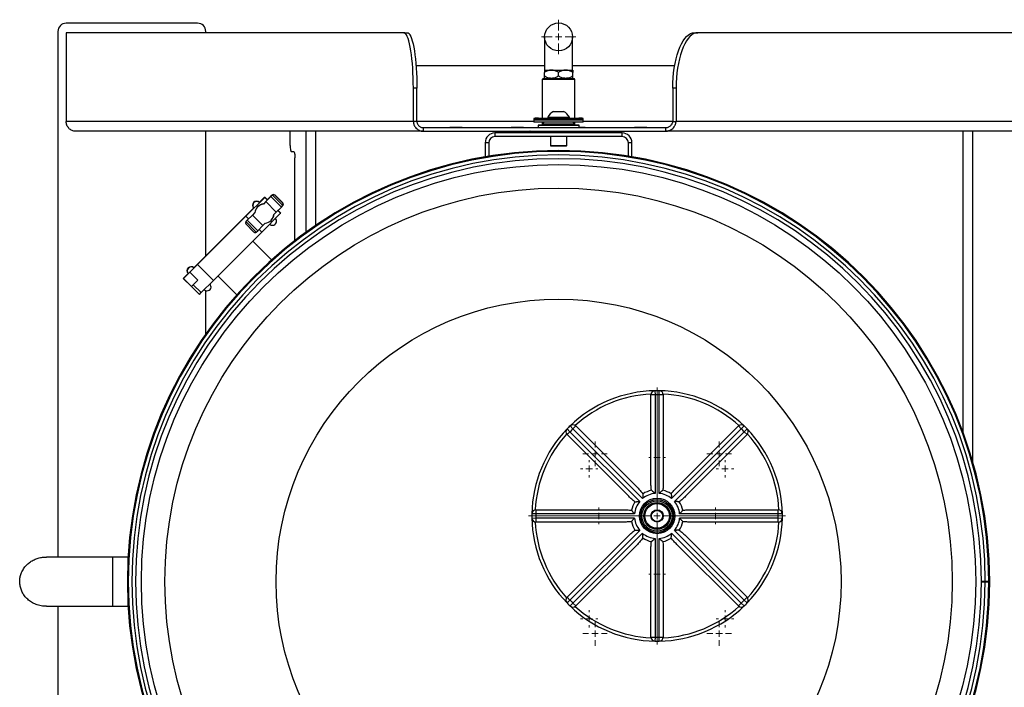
# Model space of a CAD drawing. Header units: inches. Extents: x 11 to 110, y 6 to 132.
# Tile 7 of 8: x 11 to 41, y 111 to 132. Entities that reach past the tile are written whole.
import ezdxf

# ---------------------------------------------------------------- set-up
doc = ezdxf.new("R2010")
doc.units = ezdxf.units.IN
doc.header["$MEASUREMENT"] = 0

# ---------------------------------------------------------------- blocks, each defined once
blk = doc.blocks.new('SW_CENTERMARKSYMBOL_3')
at = {"color": 0, "linetype": 'Continuous', "lineweight": 18}
for p, q in [((0, 0.197), (0, 3.911)), ((-0.197, 0), (-3.911, 0)), ((0, 0), (-0.098, 0)), ((0, 0), (0, 0.098)), ((0, 0), (0, -0.098)), ((0, 0), (0.098, 0)), ((0.197, 0), (3.911, 0)), ((0, -0.197), (0, -3.911))]:
    blk.add_line(p, q, dxfattribs=at)
blk = doc.blocks.new('SW_CENTERMARKSYMBOL_4')
at = {"color": 0, "linetype": 'Continuous', "lineweight": 18}
for p, q in [((0, 0.197), (0, 0.372)), ((-0.197, 0), (-0.372, 0)), ((0, 0), (-0.098, 0)), ((0, 0), (0, 0.098)), ((0, 0), (0, -0.098)), ((0, 0), (0.098, 0)), ((0.197, 0), (0.372, 0)), ((0, -0.197), (0, -0.372))]:
    blk.add_line(p, q, dxfattribs=at)
blk = doc.blocks.new('SW_CENTERMARKSYMBOL_5')
at = {"color": 0, "linetype": 'Continuous', "lineweight": 18}
for p, q in [((0, 0.197), (0, 0.372)), ((-0.197, 0), (-0.372, 0)), ((0, 0), (-0.098, 0)), ((0, 0), (0, 0.098)), ((0, 0), (0, -0.098)), ((0, 0), (0.098, 0)), ((0.197, 0), (0.372, 0)), ((0, -0.197), (0, -0.372))]:
    blk.add_line(p, q, dxfattribs=at)
blk = doc.blocks.new('SW_CENTERMARKSYMBOL_6')
at = {"color": 0, "linetype": 'Continuous', "lineweight": 18}
for p, q in [((0, 0.197), (0, 0.372)), ((-0.197, 0), (-0.372, 0)), ((0, 0), (-0.098, 0)), ((0, 0), (0, 0.098)), ((0, 0), (0, -0.098)), ((0, 0), (0.098, 0)), ((0.197, 0), (0.372, 0)), ((0, -0.197), (0, -0.372))]:
    blk.add_line(p, q, dxfattribs=at)
blk = doc.blocks.new('SW_CENTERMARKSYMBOL_7')
at = {"color": 0, "linetype": 'Continuous', "lineweight": 18}
for p, q in [((0, 0.197), (0, 0.372)), ((-0.197, 0), (-0.372, 0)), ((0, 0), (-0.098, 0)), ((0, 0), (0, 0.098)), ((0, 0), (0, -0.098)), ((0, 0), (0.098, 0)), ((0.197, 0), (0.372, 0)), ((0, -0.197), (0, -0.372))]:
    blk.add_line(p, q, dxfattribs=at)
blk = doc.blocks.new('SW_CENTERMARKSYMBOL_8')
at = {"color": 0, "linetype": 'Continuous', "lineweight": 18}
for p, q in [((-0.197, 0), (-0.255, 0)), ((0, 0), (-0.098, 0)), ((0, 0.197), (0, 0.255)), ((0, 0), (0, 0.098)), ((0, 0), (0, -0.098)), ((0, 0), (0.098, 0)), ((0.197, 0), (0.255, 0)), ((0, -0.197), (0, -0.255))]:
    blk.add_line(p, q, dxfattribs=at)
blk = doc.blocks.new('SW_CENTERMARKSYMBOL_9')
at = {"color": 0, "linetype": 'Continuous', "lineweight": 18}
for p, q in [((-0.197, 0), (-0.255, 0)), ((0, 0), (-0.098, 0)), ((0, 0.197), (0, 0.255)), ((0, 0), (0, 0.098)), ((0, 0), (0, -0.098)), ((0, 0), (0.098, 0)), ((0.197, 0), (0.255, 0)), ((0, -0.197), (0, -0.255))]:
    blk.add_line(p, q, dxfattribs=at)
blk = doc.blocks.new('SW_CENTERMARKSYMBOL_10')
at = {"color": 0, "linetype": 'Continuous', "lineweight": 18}
for p, q in [((-0.197, 0), (-0.255, 0)), ((0, 0), (-0.098, 0)), ((0, 0.197), (0, 0.255)), ((0, 0), (0, 0.098)), ((0, 0), (0, -0.098)), ((0, 0), (0.098, 0)), ((0.197, 0), (0.255, 0)), ((0, -0.197), (0, -0.255))]:
    blk.add_line(p, q, dxfattribs=at)
blk = doc.blocks.new('SW_CENTERMARKSYMBOL_11')
at = {"color": 0, "linetype": 'Continuous', "lineweight": 18}
for p, q in [((-0.197, 0), (-0.255, 0)), ((0, 0), (-0.098, 0)), ((0, 0.197), (0, 0.255)), ((0, 0), (0, 0.098)), ((0, 0), (0, -0.098)), ((0, 0), (0.098, 0)), ((0.197, 0), (0.255, 0)), ((0, -0.197), (0, -0.255))]:
    blk.add_line(p, q, dxfattribs=at)
blk = doc.blocks.new('SW_CENTERMARKSYMBOL_12')
at = {"color": 0, "linetype": 'Continuous', "lineweight": 18}
for p, q in [((-0.197, 0), (-0.266, 0)), ((0, 0), (-0.098, 0)), ((0, 0.197), (0, 0.266)), ((0, 0), (0, 0.098)), ((0, 0), (0, -0.098)), ((0, 0), (0.098, 0)), ((0.197, 0), (0.266, 0)), ((0, -0.197), (0, -0.266))]:
    blk.add_line(p, q, dxfattribs=at)
blk = doc.blocks.new('SW_CENTERMARKSYMBOL_13')
at = {"color": 0, "linetype": 'Continuous', "lineweight": 18}
for p, q in [((-0.197, 0), (-0.266, 0)), ((0, 0), (-0.098, 0)), ((0, 0.197), (0, 0.266)), ((0, 0), (0, 0.098)), ((0, 0), (0, -0.098)), ((0, 0), (0.098, 0)), ((0.197, 0), (0.266, 0)), ((0, -0.197), (0, -0.266))]:
    blk.add_line(p, q, dxfattribs=at)
blk = doc.blocks.new('SW_CENTERMARKSYMBOL_14')
at = {"color": 0, "linetype": 'Continuous', "lineweight": 18}
for p, q in [((-0.197, 0), (-0.266, 0)), ((0, 0), (-0.098, 0)), ((0, 0.197), (0, 0.266)), ((0, 0), (0, 0.098)), ((0, 0), (0, -0.098)), ((0, 0), (0.098, 0)), ((0.197, 0), (0.266, 0)), ((0, -0.197), (0, -0.266))]:
    blk.add_line(p, q, dxfattribs=at)
blk = doc.blocks.new('SW_CENTERMARKSYMBOL_15')
at = {"color": 0, "linetype": 'Continuous', "lineweight": 18}
for p, q in [((-0.197, 0), (-0.266, 0)), ((0, 0), (-0.098, 0)), ((0, 0.197), (0, 0.266)), ((0, 0), (0, 0.098)), ((0, 0), (0, -0.098)), ((0, 0), (0.098, 0)), ((0.197, 0), (0.266, 0)), ((0, -0.197), (0, -0.266))]:
    blk.add_line(p, q, dxfattribs=at)
blk = doc.blocks.new('SW_CENTERMARKSYMBOL_16')
at = {"color": 0, "linetype": 'Continuous', "lineweight": 18}
for p, q in [((0, 0.197), (0, 0.523)), ((-0.197, 0), (-0.523, 0)), ((0, 0), (-0.098, 0)), ((0, 0), (0, 0.098)), ((0, 0), (0, -0.098)), ((0, 0), (0.098, 0)), ((0.197, 0), (0.523, 0)), ((0, -0.197), (0, -0.523))]:
    blk.add_line(p, q, dxfattribs=at)

msp = doc.modelspace()

# ---------------------------------------------------------------- linework, layer by layer
for p, q in [((16.131, 131.696), (12.131, 131.696)), ((11.881, 131.446), (11.881, 115.446)), ((12.131, 131.409), (12.131, 128.705)), ((22.407, 131.409), (12.131, 131.409)), ((16.381, 131.409), (16.381, 131.446)), ((22.407, 131.409), (22.515, 131.409)), ((31.258, 131.409), (31.359, 131.409)), ((56.096, 131.409), (31.359, 131.409)), ((26.696, 131.281), (26.696, 130.268)), ((27.546, 130.268), (27.546, 131.281)), ((22.782, 130.409), (26.696, 130.409)), ((27.546, 130.409), (30.657, 130.409)), ((26.688, 130.268), (26.904, 130.268)), ((26.688, 130.085), (26.688, 130.201)), ((26.904, 130.268), (27.337, 130.268)), ((27.121, 130.085), (27.121, 130.201)), ((27.337, 130.268), (27.554, 130.268)), ((27.554, 130.085), (27.554, 130.201)), ((26.651, 130.018), (26.621, 129.988)), ((26.621, 129.988), (26.621, 128.807)), ((27.621, 129.988), (26.621, 129.988)), ((26.651, 130.018), (27.591, 130.018)), ((27.621, 129.988), (27.591, 130.018)), ((27.621, 128.807), (27.621, 129.988)), ((22.7, 128.705), (22.7, 129.721)), ((22.808, 129.721), (22.7, 129.721)), ((22.808, 128.705), (22.808, 129.721)), ((30.7, 129.721), (30.6, 129.721)), ((30.6, 129.721), (30.6, 128.705)), ((30.7, 129.721), (30.7, 128.705)), ((26.967, 129.006), (27.274, 129.006)), ((22.7, 128.705), (12.131, 128.705)), ((22.808, 128.705), (22.7, 128.705)), ((26.371, 128.705), (22.808, 128.705)), ((26.371, 128.798), (26.371, 128.745)), ((26.371, 128.798), (27.121, 128.798)), ((26.371, 128.745), (26.371, 128.683)), ((27.871, 128.745), (26.371, 128.745)), ((27.871, 128.683), (26.371, 128.683)), ((26.504, 128.596), (27.737, 128.596)), ((26.507, 128.807), (27.121, 128.807)), ((26.676, 128.683), (26.621, 128.628)), ((26.621, 128.683), (26.621, 128.628)), ((26.621, 128.628), (26.621, 128.596)), ((27.621, 128.628), (26.621, 128.628)), ((26.793, 128.832), (26.793, 128.807)), ((26.793, 128.832), (27.449, 128.832)), ((27.121, 128.807), (27.734, 128.807)), ((27.121, 128.798), (27.871, 128.798)), ((27.449, 128.807), (27.449, 128.832)), ((27.621, 128.628), (27.566, 128.683)), ((27.621, 128.628), (27.621, 128.683)), ((27.621, 128.596), (27.621, 128.628)), ((27.871, 128.745), (27.871, 128.798)), ((27.871, 128.683), (27.871, 128.745)), ((30.6, 128.705), (27.871, 128.705)), ((30.6, 128.705), (30.7, 128.705)), ((56.096, 128.705), (30.7, 128.705)), ((23.001, 128.409), (12.422, 128.409)), ((16.381, 124.616), (16.381, 128.409)), ((18.953, 127.971), (18.953, 128.409)), ((19.438, 125.338), (19.438, 128.409)), ((19.73, 125.543), (19.73, 128.409)), ((23.001, 128.518), (23.001, 128.409)), ((23.001, 128.518), (30.378, 128.518)), ((23.001, 128.409), (30.378, 128.409)), ((23.808, 128.534), (23.808, 128.518)), ((23.808, 128.534), (24.183, 128.534)), ((24.183, 128.534), (24.183, 128.518)), ((25.183, 128.355), (25.183, 128.246)), ((29.058, 128.355), (25.183, 128.355)), ((25.683, 128.534), (25.683, 128.518)), ((25.683, 128.534), (26.058, 128.534)), ((26.058, 128.534), (26.058, 128.518)), ((26.246, 128.4), (26.246, 128.355)), ((27.996, 128.4), (26.246, 128.4)), ((26.496, 128.588), (26.496, 128.518)), ((27.746, 128.588), (26.496, 128.588)), ((27.746, 128.518), (27.746, 128.588)), ((27.746, 128.534), (27.933, 128.534)), ((27.933, 128.534), (27.933, 128.518)), ((27.996, 128.355), (27.996, 128.4)), ((29.058, 128.246), (29.058, 128.355)), ((29.433, 128.534), (29.433, 128.518)), ((29.433, 128.534), (29.808, 128.534)), ((29.808, 128.534), (29.808, 128.518)), ((30.378, 128.518), (30.378, 128.409)), ((55.799, 128.409), (30.378, 128.409)), ((39.436, 119.234), (39.436, 128.409)), ((39.732, 118.33), (39.732, 128.409)), ((24.887, 128.058), (24.887, 127.63)), ((24.996, 128.058), (24.887, 128.058)), ((24.996, 128.058), (24.996, 127.648)), ((29.058, 128.246), (25.183, 128.246)), ((26.871, 128.246), (26.871, 127.97)), ((27.371, 127.97), (27.371, 128.246)), ((29.355, 128.058), (29.246, 128.058)), ((29.246, 127.648), (29.246, 128.058)), ((29.355, 127.63), (29.355, 128.058)), ((19.061, 127.784), (18.985, 127.784)), ((26.871, 127.97), (26.886, 127.955)), ((26.871, 127.97), (27.121, 127.97)), ((27.121, 127.955), (26.886, 127.955)), ((27.121, 127.97), (27.371, 127.97)), ((27.356, 127.955), (27.121, 127.955)), ((27.356, 127.955), (27.371, 127.97)), ((19.094, 125.08), (19.094, 127.596)), ((17.602, 125.822), (18.175, 126.395)), ((18.012, 126.246), (18.17, 126.404)), ((18.211, 126.265), (18.135, 126.189)), ((18.17, 126.404), (18.177, 126.397)), ((18.175, 126.395), (18.176, 126.397)), ((18.175, 126.395), (18.258, 126.312)), ((18.176, 126.397), (18.178, 126.398)), ((18.176, 126.397), (18.26, 126.314)), ((18.179, 126.399), (18.178, 126.398)), ((18.261, 126.315), (18.178, 126.398)), ((18.262, 126.316), (18.179, 126.399)), ((18.365, 126.419), (18.211, 126.265)), ((18.211, 126.265), (18.529, 125.946)), ((18.366, 126.434), (18.253, 126.321)), ((18.408, 126.462), (18.365, 126.419)), ((18.365, 126.419), (18.683, 126.101)), ((18.409, 126.477), (18.366, 126.434)), ((18.366, 126.434), (18.373, 126.427)), ((18.41, 126.464), (18.408, 126.462)), ((18.726, 126.143), (18.408, 126.462)), ((18.479, 126.477), (18.727, 126.229)), ((18.48, 126.464), (18.479, 126.462)), ((18.479, 126.462), (18.726, 126.214)), ((18.48, 126.464), (18.728, 126.216)), ((18.728, 126.216), (18.726, 126.214)), ((17.597, 125.831), (17.836, 126.07)), ((17.876, 125.93), (17.8, 125.854)), ((17.964, 126.11), (17.96, 126.105)), ((18.659, 125.911), (18.086, 125.337)), ((18.453, 125.871), (18.529, 125.946)), ((18.529, 125.946), (18.683, 126.101)), ((18.576, 125.994), (18.659, 125.911)), ((18.578, 125.995), (18.661, 125.912)), ((18.662, 125.913), (18.579, 125.997)), ((18.664, 125.915), (18.58, 125.998)), ((18.659, 125.911), (18.661, 125.912)), ((18.661, 125.912), (18.662, 125.913)), ((18.664, 125.915), (18.662, 125.913)), ((18.683, 126.101), (18.726, 126.143)), ((18.728, 126.146), (18.726, 126.143)), ((17.597, 125.831), (16.125, 124.359)), ((17.602, 125.822), (16.128, 124.349)), ((17.604, 125.824), (17.597, 125.831)), ((17.685, 125.739), (17.602, 125.822)), ((17.644, 125.698), (17.602, 125.656)), ((17.92, 125.337), (17.602, 125.656)), ((17.8, 125.854), (17.644, 125.698)), ((17.962, 125.38), (17.644, 125.698)), ((17.8, 125.854), (18.119, 125.536)), ((18.119, 125.536), (18.194, 125.612)), ((18.37, 125.695), (18.374, 125.7)), ((18.086, 125.337), (16.613, 123.864)), ((17.602, 125.585), (17.849, 125.338)), ((17.92, 125.337), (17.962, 125.38)), ((17.962, 125.38), (18.119, 125.536)), ((18.086, 125.337), (18.003, 125.42)), ((18.385, 124.492), (17.813, 125.064)), ((15.895, 124.115), (15.702, 123.922)), ((15.893, 124.114), (16.128, 124.349)), ((15.893, 124.114), (16.136, 123.871)), ((16.016, 124.251), (16.125, 124.359)), ((16.132, 124.352), (16.125, 124.359)), ((16.613, 123.864), (16.128, 124.349)), ((15.84, 124.074), (15.695, 123.929)), ((15.695, 123.929), (15.937, 123.687)), ((15.702, 123.922), (15.944, 123.68)), ((16.001, 123.737), (16.136, 123.871)), ((16.243, 123.495), (16.613, 123.864)), ((16.752, 124.004), (17.325, 123.431)), ((15.937, 123.687), (16.18, 123.445)), ((15.944, 123.68), (16.001, 123.737)), ((15.944, 123.68), (16.187, 123.438)), ((16.243, 123.495), (16.001, 123.737)), ((16.381, 122.242), (16.381, 123.555)), ((16.187, 123.438), (16.243, 123.495)), ((30.056, 120.508), (30.058, 120.383)), ((30.183, 120.383), (30.185, 120.508)), ((29.933, 117.731), (29.933, 120.383)), ((30.058, 120.383), (29.933, 120.383)), ((30.058, 120.383), (30.058, 117.382)), ((30.183, 117.382), (30.183, 120.383)), ((30.308, 120.383), (30.183, 120.383)), ((30.308, 120.383), (30.308, 117.731)), ((27.379, 119.346), (27.469, 119.259)), ((27.558, 119.347), (27.471, 119.437)), ((27.646, 119.436), (27.558, 119.347)), ((29.68, 117.225), (27.558, 119.347)), ((27.646, 119.436), (29.521, 117.561)), ((32.683, 119.347), (30.561, 117.225)), ((30.72, 117.561), (32.595, 119.436)), ((32.683, 119.347), (32.595, 119.436)), ((32.77, 119.437), (32.683, 119.347)), ((32.772, 119.259), (32.862, 119.346)), ((27.469, 119.259), (27.381, 119.171)), ((29.256, 117.295), (27.381, 119.171)), ((27.469, 119.259), (29.591, 117.137)), ((30.65, 117.137), (32.772, 119.259)), ((32.86, 119.171), (30.985, 117.295)), ((32.86, 119.171), (32.772, 119.259)), ((26.434, 116.759), (26.309, 116.761)), ((26.309, 116.631), (26.434, 116.634)), ((26.434, 116.884), (26.434, 116.759)), ((26.434, 116.884), (29.085, 116.884)), ((29.435, 116.759), (26.434, 116.759)), ((26.434, 116.634), (29.435, 116.634)), ((26.434, 116.634), (26.434, 116.509)), ((33.808, 116.759), (30.807, 116.759)), ((30.807, 116.634), (33.808, 116.634)), ((31.156, 116.884), (33.808, 116.884)), ((33.808, 116.759), (33.808, 116.884)), ((33.933, 116.761), (33.808, 116.759)), ((33.808, 116.634), (33.933, 116.631)), ((33.808, 116.509), (33.808, 116.634)), ((29.085, 116.509), (26.434, 116.509)), ((33.808, 116.509), (31.156, 116.509)), ((27.381, 114.222), (29.256, 116.097)), ((29.591, 116.255), (27.469, 114.133)), ((27.558, 114.045), (29.68, 116.167)), ((30.058, 116.01), (30.058, 113.009)), ((30.183, 113.009), (30.183, 116.01)), ((30.561, 116.167), (32.683, 114.045)), ((32.772, 114.133), (30.65, 116.255)), ((30.985, 116.097), (32.86, 114.222)), ((29.521, 115.831), (27.646, 113.956)), ((32.595, 113.956), (30.72, 115.831)), ((13.546, 115.446), (11.531, 115.446)), ((14.017, 115.446), (13.546, 115.446)), ((13.546, 115.446), (13.546, 113.946)), ((29.933, 113.009), (29.933, 115.661)), ((30.308, 115.661), (30.308, 113.009)), ((40.11, 114.696), (39.996, 114.696)), ((39.996, 114.695), (40.246, 114.695)), ((40.219, 114.696), (40.11, 114.696)), ((40.11, 114.686), (40.219, 114.686)), ((40.246, 114.696), (40.219, 114.696)), ((40.23, 114.695), (40.23, 114.696)), ((27.381, 114.222), (27.469, 114.133)), ((32.772, 114.133), (32.86, 114.222)), ((11.53, 113.946), (13.546, 113.946)), ((11.881, 113.946), (11.881, 97.946)), ((13.546, 113.946), (14.017, 113.946)), ((27.469, 114.133), (27.379, 114.046)), ((27.471, 113.955), (27.558, 114.045)), ((27.558, 114.045), (27.646, 113.956)), ((32.595, 113.956), (32.683, 114.045)), ((32.683, 114.045), (32.77, 113.955)), ((32.862, 114.046), (32.772, 114.133)), ((29.933, 113.009), (30.058, 113.009)), ((30.058, 113.009), (30.056, 112.884)), ((30.183, 113.009), (30.308, 113.009)), ((30.185, 112.884), (30.183, 113.009))]:
    msp.add_line(p, q)
at = {"flags": 128}
for points in [[(22.7, 129.721), (22.699, 129.877), (22.695, 130.031), (22.689, 130.183), (22.68, 130.331), (22.67, 130.473), (22.656, 130.609), (22.641, 130.738), (22.624, 130.858), (22.605, 130.968), (22.584, 131.068), (22.561, 131.156), (22.538, 131.232), (22.513, 131.295), (22.487, 131.344), (22.461, 131.38), (22.434, 131.401), (22.407, 131.409)], [(22.515, 131.409), (22.542, 131.401), (22.568, 131.38), (22.595, 131.344), (22.62, 131.295), (22.645, 131.232), (22.669, 131.156), (22.691, 131.068), (22.712, 130.968), (22.731, 130.858), (22.748, 130.738), (22.764, 130.609), (22.777, 130.473), (22.788, 130.331), (22.796, 130.183), (22.803, 130.031), (22.806, 129.877), (22.808, 129.721)], [(30.6, 129.721), (30.603, 129.877), (30.611, 130.031), (30.625, 130.183), (30.644, 130.331), (30.669, 130.473), (30.698, 130.609), (30.733, 130.738), (30.772, 130.858), (30.815, 130.968), (30.861, 131.068), (30.912, 131.156), (30.965, 131.232), (31.02, 131.295), (31.078, 131.344), (31.137, 131.38), (31.197, 131.401), (31.258, 131.409)], [(31.359, 131.409), (31.298, 131.401), (31.238, 131.38), (31.178, 131.344), (31.121, 131.295), (31.065, 131.232), (31.012, 131.156), (30.962, 131.068), (30.915, 130.968), (30.872, 130.858), (30.833, 130.738), (30.799, 130.609), (30.769, 130.473), (30.745, 130.331), (30.725, 130.183), (30.711, 130.031), (30.703, 129.877), (30.7, 129.721)], [(18.953, 127.971), (18.953, 127.935), (18.955, 127.899), (18.958, 127.867), (18.962, 127.839), (18.967, 127.815), (18.973, 127.798), (18.979, 127.787), (18.985, 127.784)], [(19.061, 127.784), (19.068, 127.78), (19.074, 127.769), (19.079, 127.752), (19.084, 127.729), (19.088, 127.7), (19.091, 127.668), (19.093, 127.633), (19.094, 127.596)], [(18.326, 125.578), (18.327, 125.577), (18.337, 125.57), (18.337, 125.57)]]:
    msp.add_lwpolyline(points, dxfattribs=at)
for centre, radius in [((27.121, 131.281), 0.425), ((27.121, 114.696), 12.699), ((27.121, 114.696), 11.984), ((27.121, 114.696), 8.602), ((30.121, 116.696), 0.54), ((30.121, 116.696), 0.5), ((30.121, 116.696), 0.46), ((30.121, 116.696), 0.406), ((30.121, 116.696), 0.375), ((30.121, 116.696), 0.188), ((30.121, 116.696), 0.169)]:
    msp.add_circle(centre, radius)
for centre, radius, start, end in [((12.131, 131.446), 0.25, 90, 180), ((16.131, 131.446), 0.25, 0, 90), ((27.121, 128.677), 0.363, 114.9737, 154.7389), ((27.121, 128.677), 0.363, 25.2611, 65.0263), ((26.507, 127.797), 1.01, 90, 97.7811), ((26.504, 128.588), 0.00833, 90, 180), ((27.734, 127.797), 1.01, 82.2189, 90), ((27.737, 128.588), 0.00833, 0, 90), ((25.183, 128.058), 0.297, 90, 180), ((26.254, 128.4), 0.00833, 90, 180), ((27.987, 128.4), 0.00833, 0, 90), ((29.058, 128.058), 0.297, 0, 90), ((25.183, 128.058), 0.188, 90, 180), ((29.058, 128.058), 0.188, 0, 90), ((27.121, 114.696), 13.125, 0, 359.9956), ((27.121, 114.696), 13.098, 0, 359.9563), ((27.121, 114.696), 12.989, 0, 359.9563), ((27.121, 114.696), 12.875, 0, 359.9956), ((17.926, 126.153), 0.125, 53.3439, 222.6617), ((17.935, 126.147), 0.125, 47.3383, 222.6617), ((18.692, 126.194), 0.05, 356.7053, 45), ((18.165, 125.9), 0.29, 95.8827, 174.1173), ((18.169, 125.905), 0.29, 95.8833, 135), ((18.169, 125.905), 0.29, 95.8827, 134.9999), ((18.165, 125.9), 0.29, 275.8827, 354.1173), ((18.169, 125.905), 0.29, 315, 354.1167), ((18.169, 125.905), 0.29, 315.0001, 354.1173), ((18.412, 125.67), 0.125, 270, 42.6617), ((18.412, 125.67), 0.125, 227.3383, 270), ((15.932, 124.159), 0.125, 47.3383, 222.6617), ((15.939, 124.152), 0.125, 47.3383, 222.6617), ((16.416, 123.675), 0.125, 227.3383, 270), ((16.416, 123.675), 0.125, 270, 42.6617), ((30.121, 116.696), 3.813, 90.9712, 134.0288), ((30.058, 120.383), 0.125, 90.9712, 180), ((30.121, 116.696), 3.813, 89.0288, 90.9712), ((30.183, 120.383), 0.125, 0, 89.0288), ((30.121, 116.696), 3.813, 45.9712, 89.0288), ((30.121, 116.696), 3.715, 92.8585, 132.1415), ((30.121, 116.696), 3.688, 89.0288, 90.9712), ((30.121, 116.696), 3.715, 47.8585, 87.1415), ((30.121, 116.696), 3.813, 135.9712, 179.0288), ((27.469, 119.259), 0.125, 135.9712, 225), ((30.121, 116.696), 3.813, 134.0288, 135.9712), ((30.121, 116.696), 3.688, 134.0288, 135.9712), ((27.558, 119.347), 0.125, 45, 134.0288), ((32.683, 119.347), 0.125, 45.9712, 135), ((30.121, 116.696), 3.688, 44.0288, 45.9712), ((30.121, 116.696), 3.813, 44.0288, 45.9712), ((32.772, 119.259), 0.125, 315, 44.0288), ((30.121, 116.696), 3.813, 0.9712, 44.0288), ((30.121, 116.696), 3.715, 137.8585, 177.1415), ((30.121, 116.696), 3.715, 2.8585, 42.1415), ((30.121, 116.696), 0.689, 95.2061, 129.7939), ((30.121, 116.696), 0.8, 102.5409, 122.4591), ((30.121, 116.696), 0.689, 50.2061, 84.7939), ((30.121, 116.696), 0.8, 57.5409, 77.4591), ((30.121, 116.696), 0.8, 147.5409, 167.4591), ((30.121, 116.696), 0.689, 140.2061, 174.7939), ((30.121, 116.696), 0.689, 5.2061, 39.7939), ((30.121, 116.696), 0.8, 12.5409, 32.4591), ((30.121, 116.696), 3.813, 179.0288, 180.9712), ((26.434, 116.759), 0.125, 90, 179.0288), ((26.434, 116.634), 0.125, 180.9712, 270), ((30.121, 116.696), 3.813, 180.9712, 224.0288), ((30.121, 116.696), 3.688, 179.0288, 180.9712), ((30.121, 116.696), 0.689, 185.2061, 219.7939), ((30.121, 116.696), 0.689, 320.2061, 354.7939), ((30.121, 116.696), 3.813, 315.9712, 359.0288), ((33.808, 116.759), 0.125, 0.9712, 90), ((30.121, 116.696), 3.688, 359.0288, 0.9712), ((33.808, 116.634), 0.125, 270, 359.0288), ((30.121, 116.696), 3.813, 359.0288, 0.9712), ((30.121, 116.696), 3.715, 182.8585, 222.1415), ((30.121, 116.696), 0.8, 192.5409, 212.4591), ((30.121, 116.696), 0.8, 327.5409, 347.4591), ((30.121, 116.696), 3.715, 317.8585, 357.1415), ((30.121, 116.696), 0.689, 230.2061, 264.7939), ((30.121, 116.696), 0.8, 237.5409, 257.4591), ((30.121, 116.696), 0.689, 275.2061, 309.7939), ((30.121, 116.696), 0.8, 282.5409, 302.4591), ((27.469, 114.133), 0.125, 135, 224.0288), ((32.772, 114.133), 0.125, 315.9712, 45), ((30.121, 116.696), 3.813, 224.0288, 225.9712), ((30.121, 116.696), 3.688, 224.0288, 225.9712), ((27.558, 114.045), 0.125, 225.9712, 315), ((30.121, 116.696), 3.813, 225.9712, 269.0288), ((30.121, 116.696), 3.715, 227.8585, 267.1415), ((30.121, 116.696), 3.812, 270.9712, 314.0288), ((30.121, 116.696), 3.715, 272.8585, 312.1415), ((32.683, 114.045), 0.125, 225, 314.0288), ((30.121, 116.696), 3.688, 314.0288, 315.9712), ((30.121, 116.696), 3.813, 314.0288, 315.9712), ((30.058, 113.009), 0.125, 180, 269.0288), ((30.121, 116.696), 3.688, 269.0288, 270.9712), ((30.183, 113.009), 0.125, 270.9712, 0), ((30.121, 116.696), 3.812, 269.0288, 270.9712)]:
    msp.add_arc(centre, radius, start, end)
for centre, major_axis, ratio, start_param, end_param in [((18.443, 126.426), (0.0501, 0), 0.994268, 0.788272, 2.359069), ((18.445, 126.428), (0.0354, -0.0354), 0.994235, 1.570796, 3.141593), ((18.691, 126.179), (0, 0.0501), 0.994268, 3.924117, 5.494913), ((18.693, 126.181), (0.0354, -0.0354), 0.994235, 0, 1.570796), ((17.637, 125.62), (0.0501, 0), 0.994268, 2.359069, 3.929865), ((17.885, 125.373), (0, 0.0501), 0.994268, 2.35332, 3.924117)]:
    msp.add_ellipse(centre, major_axis=major_axis, ratio=ratio, start_param=start_param, end_param=end_param)
for points, knots in [([(26.904, 130.268), (26.866, 130.268), (26.829, 130.261), (26.756, 130.237), (26.722, 130.22), (26.688, 130.201)], [0, 0, 0, 0, 0.5, 0.5, 1, 1, 1, 1]), ([(26.688, 130.268), (26.688, 130.268), (26.688, 130.261), (26.688, 130.243), (26.688, 130.236), (26.688, 130.219), (26.688, 130.21), (26.688, 130.201)], [0, 0, 0, 0, 0.5, 0.5, 0.75, 0.75, 1, 1, 1, 1]), ([(27.121, 130.201), (27.087, 130.22), (27.052, 130.237), (26.998, 130.255), (26.98, 130.259), (26.942, 130.266), (26.923, 130.268), (26.904, 130.268)], [0, 0, 0, 0, 0.5, 0.5, 0.75, 0.75, 1, 1, 1, 1]), ([(27.337, 130.268), (27.299, 130.268), (27.262, 130.261), (27.189, 130.237), (27.155, 130.22), (27.121, 130.201)], [0, 0, 0, 0, 0.5, 0.5, 1, 1, 1, 1]), ([(27.554, 130.201), (27.52, 130.22), (27.485, 130.237), (27.431, 130.255), (27.413, 130.259), (27.375, 130.266), (27.356, 130.268), (27.337, 130.268)], [0, 0, 0, 0, 0.5, 0.5, 0.75, 0.75, 1, 1, 1, 1]), ([(27.554, 130.268), (27.554, 130.268), (27.554, 130.261), (27.554, 130.243), (27.554, 130.236), (27.554, 130.219), (27.554, 130.21), (27.554, 130.201)], [0, 0, 0, 0, 0.5, 0.5, 0.75, 0.75, 1, 1, 1, 1]), ([(26.904, 130.018), (26.866, 130.018), (26.829, 130.024), (26.756, 130.048), (26.722, 130.065), (26.688, 130.085)], [0, 0, 0, 0, 0.5, 0.5, 1, 1, 1, 1]), ([(26.688, 130.018), (26.688, 130.018), (26.688, 130.024), (26.688, 130.042), (26.688, 130.05), (26.688, 130.066), (26.688, 130.075), (26.688, 130.085)], [0, 0, 0, 0, 0.5, 0.5, 0.75, 0.75, 1, 1, 1, 1]), ([(27.121, 130.085), (27.087, 130.065), (27.052, 130.048), (26.998, 130.031), (26.98, 130.026), (26.942, 130.019), (26.923, 130.018), (26.904, 130.018)], [0, 0, 0, 0, 0.5, 0.5, 0.75, 0.75, 1, 1, 1, 1]), ([(27.337, 130.018), (27.299, 130.018), (27.262, 130.024), (27.189, 130.048), (27.155, 130.065), (27.121, 130.085)], [0, 0, 0, 0, 0.5, 0.5, 1, 1, 1, 1]), ([(27.554, 130.085), (27.52, 130.065), (27.485, 130.048), (27.431, 130.031), (27.413, 130.026), (27.375, 130.019), (27.356, 130.018), (27.337, 130.018)], [0, 0, 0, 0, 0.5, 0.5, 0.75, 0.75, 1, 1, 1, 1]), ([(27.554, 130.018), (27.554, 130.018), (27.554, 130.024), (27.554, 130.042), (27.554, 130.05), (27.554, 130.066), (27.554, 130.075), (27.554, 130.085)], [0, 0, 0, 0, 0.5, 0.5, 0.75, 0.75, 1, 1, 1, 1]), ([(12.422, 128.409), (12.384, 128.409), (12.346, 128.416), (12.275, 128.446), (12.243, 128.468), (12.189, 128.523), (12.168, 128.556), (12.139, 128.627), (12.131, 128.666), (12.131, 128.705)], [0, 0, 0, 0, 0.25, 0.25, 0.5, 0.5, 0.75, 0.75, 1, 1, 1, 1]), ([(22.7, 128.705), (22.701, 128.686), (22.703, 128.666), (22.709, 128.638), (22.711, 128.628), (22.717, 128.61), (22.721, 128.601), (22.732, 128.574), (22.742, 128.557), (22.764, 128.524), (22.776, 128.509), (22.804, 128.482), (22.819, 128.47), (22.844, 128.453), (22.852, 128.448), (22.869, 128.439), (22.878, 128.435), (22.905, 128.424), (22.924, 128.418), (22.962, 128.411), (22.982, 128.409), (23.001, 128.409)], [0, 0, 0, 0, 0.125, 0.125, 0.1875, 0.1875, 0.25, 0.25, 0.375, 0.375, 0.5, 0.5, 0.625, 0.625, 0.6875, 0.6875, 0.75, 0.75, 0.875, 0.875, 1, 1, 1, 1]), ([(22.808, 128.705), (22.808, 128.693), (22.81, 128.681), (22.815, 128.656), (22.819, 128.645), (22.829, 128.622), (22.835, 128.611), (22.849, 128.591), (22.857, 128.581), (22.875, 128.564), (22.885, 128.556), (22.906, 128.542), (22.917, 128.537), (22.94, 128.527), (22.952, 128.524), (22.976, 128.519), (22.989, 128.518), (23.001, 128.518)], [0, 0, 0, 0, 0.125, 0.125, 0.25, 0.25, 0.375, 0.375, 0.5, 0.5, 0.625, 0.625, 0.75, 0.75, 0.875, 0.875, 1, 1, 1, 1]), ([(30.378, 128.409), (30.398, 128.409), (30.418, 128.411), (30.447, 128.416), (30.457, 128.418), (30.476, 128.424), (30.486, 128.427), (30.514, 128.439), (30.531, 128.448), (30.565, 128.469), (30.581, 128.482), (30.61, 128.509), (30.624, 128.524), (30.642, 128.548), (30.647, 128.557), (30.658, 128.574), (30.663, 128.583), (30.676, 128.609), (30.683, 128.628), (30.694, 128.666), (30.698, 128.686), (30.7, 128.705)], [0, 0, 0, 0, 0.125, 0.125, 0.1875, 0.1875, 0.25, 0.25, 0.375, 0.375, 0.5, 0.5, 0.625, 0.625, 0.6875, 0.6875, 0.75, 0.75, 0.875, 0.875, 1, 1, 1, 1]), ([(30.378, 128.518), (30.392, 128.518), (30.405, 128.519), (30.431, 128.524), (30.444, 128.527), (30.469, 128.537), (30.481, 128.542), (30.504, 128.556), (30.515, 128.564), (30.535, 128.581), (30.544, 128.591), (30.561, 128.611), (30.568, 128.622), (30.581, 128.645), (30.586, 128.656), (30.595, 128.68), (30.598, 128.693), (30.6, 128.705)], [0, 0, 0, 0, 0.125, 0.125, 0.25, 0.25, 0.375, 0.375, 0.5, 0.5, 0.625, 0.625, 0.75, 0.75, 0.875, 0.875, 1, 1, 1, 1]), ([(29.521, 117.561), (29.551, 117.531), (29.581, 117.5), (29.637, 117.437), (29.665, 117.404), (29.691, 117.371)], [0, 0, 0, 0, 0.5, 0.5, 1, 1, 1, 1]), ([(29.947, 117.477), (29.942, 117.519), (29.939, 117.562), (29.934, 117.646), (29.933, 117.689), (29.933, 117.731)], [0, 0, 0, 0, 0.5, 0.5, 1, 1, 1, 1]), ([(30.308, 117.731), (30.308, 117.689), (30.307, 117.646), (30.303, 117.562), (30.299, 117.519), (30.294, 117.477)], [0, 0, 0, 0, 0.5, 0.5, 1, 1, 1, 1]), ([(30.55, 117.371), (30.576, 117.404), (30.604, 117.437), (30.661, 117.5), (30.69, 117.531), (30.72, 117.561)], [0, 0, 0, 0, 0.5, 0.5, 1, 1, 1, 1]), ([(29.446, 117.125), (29.412, 117.152), (29.38, 117.179), (29.317, 117.236), (29.286, 117.265), (29.256, 117.295)], [0, 0, 0, 0, 0.5, 0.5, 1, 1, 1, 1]), ([(29.691, 117.371), (29.69, 117.363), (29.689, 117.354), (29.688, 117.337), (29.687, 117.331), (29.686, 117.319), (29.686, 117.313), (29.684, 117.3), (29.684, 117.294), (29.683, 117.28), (29.683, 117.274), (29.682, 117.26), (29.681, 117.253), (29.68, 117.239), (29.68, 117.232), (29.68, 117.225)], [0, 0, 0, 0, 0.25, 0.25, 0.375, 0.375, 0.5, 0.5, 0.625, 0.625, 0.75, 0.75, 0.875, 0.875, 1, 1, 1, 1]), ([(29.947, 117.477), (29.953, 117.472), (29.96, 117.466), (29.973, 117.456), (29.978, 117.452), (29.987, 117.444), (29.992, 117.44), (30.002, 117.432), (30.007, 117.427), (30.017, 117.419), (30.022, 117.414), (30.032, 117.405), (30.037, 117.401), (30.048, 117.391), (30.053, 117.387), (30.058, 117.382)], [0, 0, 0, 0, 0.25, 0.25, 0.375, 0.375, 0.5, 0.5, 0.625, 0.625, 0.75, 0.75, 0.875, 0.875, 1, 1, 1, 1]), ([(30.294, 117.477), (30.288, 117.472), (30.281, 117.466), (30.268, 117.456), (30.263, 117.452), (30.254, 117.444), (30.249, 117.44), (30.239, 117.432), (30.234, 117.427), (30.224, 117.419), (30.219, 117.414), (30.209, 117.405), (30.204, 117.401), (30.193, 117.391), (30.188, 117.387), (30.183, 117.382)], [0, 0, 0, 0, 0.25, 0.25, 0.375, 0.375, 0.5, 0.5, 0.625, 0.625, 0.75, 0.75, 0.875, 0.875, 1, 1, 1, 1]), ([(30.55, 117.371), (30.551, 117.363), (30.552, 117.354), (30.553, 117.337), (30.554, 117.331), (30.555, 117.319), (30.556, 117.313), (30.557, 117.3), (30.557, 117.294), (30.558, 117.28), (30.559, 117.274), (30.56, 117.26), (30.56, 117.253), (30.561, 117.239), (30.561, 117.232), (30.561, 117.225)], [0, 0, 0, 0, 0.25, 0.25, 0.375, 0.375, 0.5, 0.5, 0.625, 0.625, 0.75, 0.75, 0.875, 0.875, 1, 1, 1, 1]), ([(30.985, 117.295), (30.955, 117.265), (30.924, 117.236), (30.861, 117.179), (30.829, 117.152), (30.796, 117.125)], [0, 0, 0, 0, 0.5, 0.5, 1, 1, 1, 1]), ([(29.446, 117.125), (29.453, 117.126), (29.463, 117.127), (29.479, 117.129), (29.485, 117.129), (29.497, 117.131), (29.504, 117.131), (29.516, 117.132), (29.523, 117.133), (29.536, 117.134), (29.543, 117.134), (29.557, 117.135), (29.564, 117.135), (29.577, 117.136), (29.584, 117.137), (29.591, 117.137)], [0, 0, 0, 0, 0.25, 0.25, 0.375, 0.375, 0.5, 0.5, 0.625, 0.625, 0.75, 0.75, 0.875, 0.875, 1, 1, 1, 1]), ([(30.796, 117.125), (30.788, 117.126), (30.778, 117.127), (30.762, 117.129), (30.756, 117.129), (30.744, 117.131), (30.738, 117.131), (30.725, 117.132), (30.718, 117.133), (30.705, 117.134), (30.698, 117.134), (30.685, 117.135), (30.678, 117.135), (30.664, 117.136), (30.657, 117.137), (30.65, 117.137)], [0, 0, 0, 0, 0.25, 0.25, 0.375, 0.375, 0.5, 0.5, 0.625, 0.625, 0.75, 0.75, 0.875, 0.875, 1, 1, 1, 1]), ([(29.085, 116.884), (29.128, 116.884), (29.17, 116.882), (29.255, 116.878), (29.297, 116.875), (29.34, 116.87)], [0, 0, 0, 0, 0.5, 0.5, 1, 1, 1, 1]), ([(29.34, 116.87), (29.345, 116.864), (29.351, 116.856), (29.361, 116.843), (29.365, 116.839), (29.373, 116.83), (29.377, 116.825), (29.385, 116.815), (29.389, 116.81), (29.398, 116.8), (29.402, 116.795), (29.411, 116.784), (29.416, 116.779), (29.425, 116.769), (29.43, 116.764), (29.435, 116.759)], [0, 0, 0, 0, 0.25, 0.25, 0.375, 0.375, 0.5, 0.5, 0.625, 0.625, 0.75, 0.75, 0.875, 0.875, 1, 1, 1, 1]), ([(29.34, 116.522), (29.345, 116.528), (29.351, 116.536), (29.361, 116.549), (29.365, 116.553), (29.373, 116.563), (29.377, 116.567), (29.385, 116.577), (29.389, 116.582), (29.398, 116.592), (29.402, 116.597), (29.411, 116.608), (29.416, 116.613), (29.425, 116.623), (29.43, 116.628), (29.435, 116.634)], [0, 0, 0, 0, 0.25, 0.25, 0.375, 0.375, 0.5, 0.5, 0.625, 0.625, 0.75, 0.75, 0.875, 0.875, 1, 1, 1, 1]), ([(30.902, 116.87), (30.897, 116.864), (30.891, 116.856), (30.88, 116.843), (30.876, 116.839), (30.869, 116.83), (30.865, 116.825), (30.856, 116.815), (30.852, 116.81), (30.843, 116.8), (30.839, 116.795), (30.83, 116.784), (30.825, 116.779), (30.816, 116.769), (30.811, 116.764), (30.807, 116.759)], [0, 0, 0, 0, 0.25, 0.25, 0.375, 0.375, 0.5, 0.5, 0.625, 0.625, 0.75, 0.75, 0.875, 0.875, 1, 1, 1, 1]), ([(30.902, 116.522), (30.897, 116.528), (30.891, 116.536), (30.88, 116.549), (30.876, 116.553), (30.869, 116.563), (30.865, 116.567), (30.856, 116.577), (30.852, 116.582), (30.843, 116.592), (30.839, 116.597), (30.83, 116.608), (30.825, 116.613), (30.816, 116.623), (30.811, 116.628), (30.807, 116.634)], [0, 0, 0, 0, 0.25, 0.25, 0.375, 0.375, 0.5, 0.5, 0.625, 0.625, 0.75, 0.75, 0.875, 0.875, 1, 1, 1, 1]), ([(30.902, 116.87), (30.944, 116.875), (30.986, 116.878), (31.071, 116.882), (31.113, 116.884), (31.156, 116.884)], [0, 0, 0, 0, 0.5, 0.5, 1, 1, 1, 1]), ([(29.34, 116.522), (29.297, 116.517), (29.255, 116.514), (29.17, 116.51), (29.128, 116.509), (29.085, 116.509)], [0, 0, 0, 0, 0.5, 0.5, 1, 1, 1, 1]), ([(31.156, 116.509), (31.113, 116.509), (31.071, 116.51), (30.986, 116.514), (30.944, 116.517), (30.902, 116.522)], [0, 0, 0, 0, 0.5, 0.5, 1, 1, 1, 1]), ([(29.256, 116.097), (29.286, 116.127), (29.317, 116.156), (29.38, 116.213), (29.412, 116.24), (29.446, 116.267)], [0, 0, 0, 0, 0.5, 0.5, 1, 1, 1, 1]), ([(29.446, 116.267), (29.453, 116.266), (29.463, 116.265), (29.479, 116.263), (29.485, 116.263), (29.497, 116.262), (29.504, 116.261), (29.516, 116.26), (29.523, 116.259), (29.536, 116.258), (29.543, 116.258), (29.557, 116.257), (29.564, 116.257), (29.577, 116.256), (29.584, 116.256), (29.591, 116.255)], [0, 0, 0, 0, 0.25, 0.25, 0.375, 0.375, 0.5, 0.5, 0.625, 0.625, 0.75, 0.75, 0.875, 0.875, 1, 1, 1, 1]), ([(29.691, 116.021), (29.665, 115.988), (29.637, 115.955), (29.581, 115.892), (29.551, 115.862), (29.521, 115.831)], [0, 0, 0, 0, 0.5, 0.5, 1, 1, 1, 1]), ([(29.691, 116.021), (29.69, 116.029), (29.689, 116.038), (29.688, 116.055), (29.687, 116.061), (29.686, 116.073), (29.686, 116.079), (29.684, 116.092), (29.684, 116.098), (29.683, 116.112), (29.683, 116.119), (29.682, 116.132), (29.681, 116.139), (29.68, 116.153), (29.68, 116.16), (29.68, 116.167)], [0, 0, 0, 0, 0.25, 0.25, 0.375, 0.375, 0.5, 0.5, 0.625, 0.625, 0.75, 0.75, 0.875, 0.875, 1, 1, 1, 1]), ([(29.947, 115.915), (29.953, 115.92), (29.96, 115.926), (29.973, 115.937), (29.978, 115.94), (29.987, 115.948), (29.992, 115.952), (30.002, 115.96), (30.007, 115.965), (30.017, 115.973), (30.022, 115.978), (30.032, 115.987), (30.037, 115.991), (30.048, 116.001), (30.053, 116.005), (30.058, 116.01)], [0, 0, 0, 0, 0.25, 0.25, 0.375, 0.375, 0.5, 0.5, 0.625, 0.625, 0.75, 0.75, 0.875, 0.875, 1, 1, 1, 1]), ([(30.294, 115.915), (30.288, 115.92), (30.281, 115.926), (30.268, 115.937), (30.263, 115.94), (30.254, 115.948), (30.249, 115.952), (30.239, 115.96), (30.234, 115.965), (30.224, 115.973), (30.219, 115.978), (30.209, 115.987), (30.204, 115.991), (30.193, 116.001), (30.188, 116.005), (30.183, 116.01)], [0, 0, 0, 0, 0.25, 0.25, 0.375, 0.375, 0.5, 0.5, 0.625, 0.625, 0.75, 0.75, 0.875, 0.875, 1, 1, 1, 1]), ([(30.55, 116.021), (30.551, 116.029), (30.552, 116.038), (30.553, 116.055), (30.554, 116.061), (30.555, 116.073), (30.556, 116.079), (30.557, 116.092), (30.557, 116.098), (30.558, 116.112), (30.559, 116.119), (30.56, 116.132), (30.56, 116.139), (30.561, 116.153), (30.561, 116.16), (30.561, 116.167)], [0, 0, 0, 0, 0.25, 0.25, 0.375, 0.375, 0.5, 0.5, 0.625, 0.625, 0.75, 0.75, 0.875, 0.875, 1, 1, 1, 1]), ([(30.72, 115.831), (30.69, 115.862), (30.661, 115.892), (30.604, 115.955), (30.576, 115.988), (30.55, 116.021)], [0, 0, 0, 0, 0.5, 0.5, 1, 1, 1, 1]), ([(30.796, 116.267), (30.788, 116.266), (30.778, 116.265), (30.762, 116.263), (30.756, 116.263), (30.744, 116.262), (30.738, 116.261), (30.725, 116.26), (30.718, 116.259), (30.705, 116.258), (30.698, 116.258), (30.685, 116.257), (30.678, 116.257), (30.664, 116.256), (30.657, 116.256), (30.65, 116.255)], [0, 0, 0, 0, 0.25, 0.25, 0.375, 0.375, 0.5, 0.5, 0.625, 0.625, 0.75, 0.75, 0.875, 0.875, 1, 1, 1, 1]), ([(30.796, 116.267), (30.829, 116.24), (30.861, 116.213), (30.924, 116.156), (30.955, 116.127), (30.985, 116.097)], [0, 0, 0, 0, 0.5, 0.5, 1, 1, 1, 1]), ([(29.933, 115.661), (29.933, 115.703), (29.934, 115.746), (29.939, 115.831), (29.942, 115.873), (29.947, 115.915)], [0, 0, 0, 0, 0.5, 0.5, 1, 1, 1, 1]), ([(30.294, 115.915), (30.299, 115.873), (30.303, 115.831), (30.307, 115.746), (30.308, 115.703), (30.308, 115.661)], [0, 0, 0, 0, 0.5, 0.5, 1, 1, 1, 1]), ([(10.855, 115.118), (10.882, 115.152), (10.938, 115.22), (11.04, 115.302), (11.155, 115.368), (11.28, 115.414), (11.408, 115.442), (11.494, 115.444), (11.533, 115.445)], [0, 0, 0, 0, 0.165614, 0.336266, 0.501799, 0.671632, 0.84716, 1, 1, 1, 1]), ([(11.532, 113.949), (11.519, 113.948), (11.45, 113.943), (11.33, 113.964), (11.176, 114.013), (11.044, 114.086), (10.93, 114.18), (10.842, 114.285), (10.777, 114.402), (10.735, 114.522), (10.715, 114.646), (10.717, 114.768), (10.74, 114.887), (10.783, 115.006), (10.83, 115.079), (10.855, 115.118)], [0, 0, 0, 0, 0.022283, 0.123511, 0.214747, 0.309221, 0.39154, 0.476691, 0.552228, 0.630208, 0.701752, 0.775468, 0.845468, 0.917472, 1, 1, 1, 1])]:
    msp.add_open_spline(points, degree=3, knots=knots)

# ---------------------------------------------------------------- block references
at = {"color": 7, "linetype": 'Continuous', "lineweight": 18}
for name, p in [('SW_CENTERMARKSYMBOL_16', (27.121, 131.281)), ('SW_CENTERMARKSYMBOL_3', (30.121, 116.696)), ('SW_CENTERMARKSYMBOL_5', (28.231, 118.586)), ('SW_CENTERMARKSYMBOL_10', (30.121, 118.471)), ('SW_CENTERMARKSYMBOL_6', (32.01, 118.586)), ('SW_CENTERMARKSYMBOL_15', (28.054, 118.133)), ('SW_CENTERMARKSYMBOL_14', (32.188, 118.133)), ('SW_CENTERMARKSYMBOL_11', (28.346, 116.696)), ('SW_CENTERMARKSYMBOL_8', (31.896, 116.696)), ('SW_CENTERMARKSYMBOL_9', (30.121, 114.921)), ('SW_CENTERMARKSYMBOL_12', (28.054, 113.566)), ('SW_CENTERMARKSYMBOL_13', (32.188, 113.566)), ('SW_CENTERMARKSYMBOL_7', (28.231, 113.113)), ('SW_CENTERMARKSYMBOL_4', (32.01, 113.113))]:
    msp.add_blockref(name, p, dxfattribs=at)

doc.saveas('drawing.dxf')
